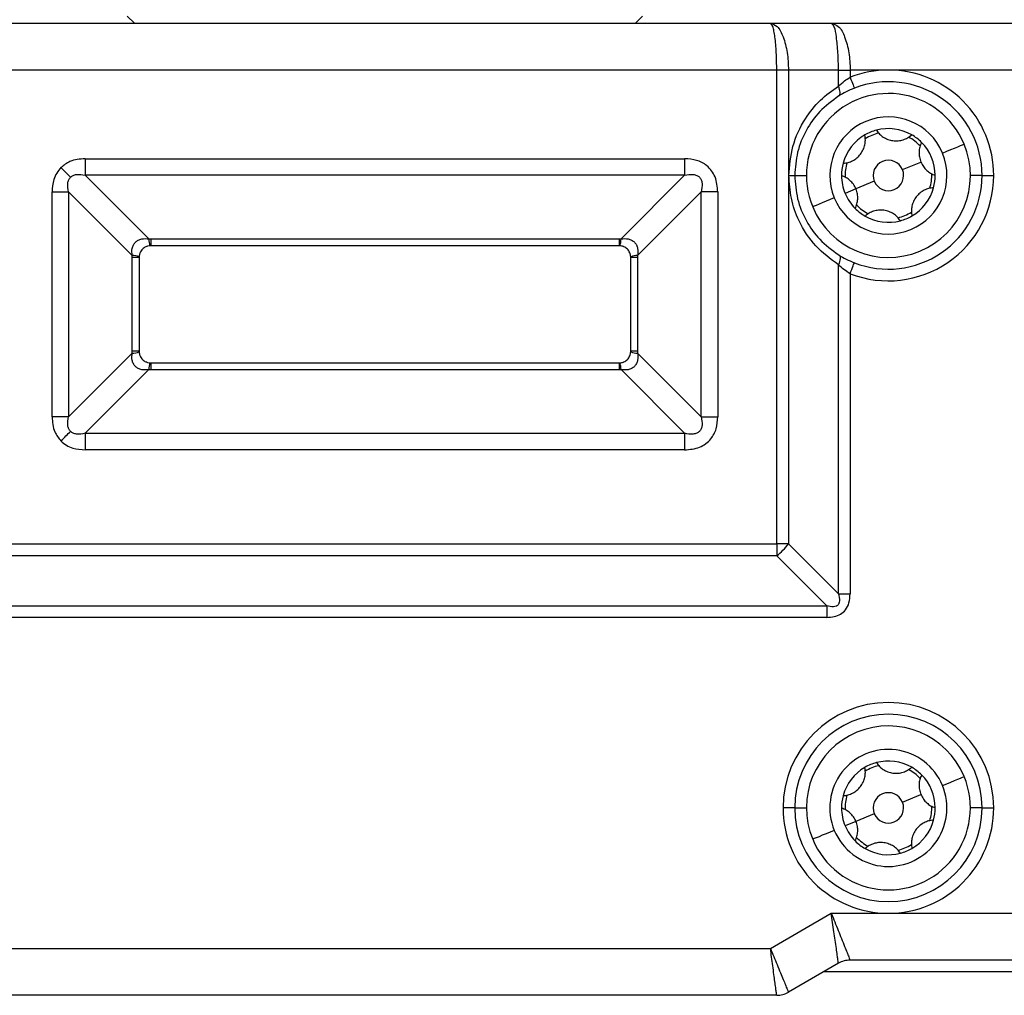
# Model space of a CAD drawing. Header units: millimetres. Extents: x 0 to 838, y 0 to 648.
# Tile 20 of 59: x 156 to 198, y 462 to 504. Entities that reach past the tile are written whole.
import ezdxf

# ---------------------------------------------------------------- set-up
doc = ezdxf.new("R2010")
doc.units = ezdxf.units.MM
doc.header["$LTSCALE"] = 3
doc.layers.add('DIMENSIONS', color=140, linetype='Continuous', lineweight=25)
doc.styles.add('SLDTEXTSTYLE0', font='TXT', dxfattribs={"width": 0.7})
doc.dimstyles.new('SLDDIMSTYLE0', dxfattribs={"dimtxt": 6.474023, "dimasz": 9.906, "dimexe": 0, "dimexo": 0.0625, "dimgap": 1.618506, "dimtad": 0, "dimtih": 1, "dimtoh": 1, "dimdec": 1, "dimrnd": 1e-09, "dimzin": 4, "dimdsep": 46, "dimtxsty": 'SLDTEXTSTYLE0', "dimsah": 1, "dimcen": 0.09, "dimadec": 0, "dimazin": 1, "dimtfac": 1, "dimtdec": 1, "dimtofl": 0, "dimtmove": 0, "dimatfit": 3, "dimfxl": 0, "dimfrac": 2, "dimtolj": 1, "dimtzin": 12, "dimarcsym": 0})
doc.dimstyles.new('SLDDIMSTYLE2', dxfattribs={"dimtxt": 6.474023, "dimasz": 9.906, "dimexe": 0, "dimexo": 0.0625, "dimgap": 1.618506, "dimtad": 0, "dimtih": 1, "dimtoh": 1, "dimdec": 1, "dimrnd": 1e-09, "dimzin": 12, "dimdsep": 46, "dimtxsty": 'SLDTEXTSTYLE0', "dimsah": 1, "dimcen": 0.09, "dimadec": 0, "dimazin": 3, "dimtfac": 1, "dimtdec": 1, "dimtofl": 0, "dimtmove": 0, "dimatfit": 3, "dimfxl": 0, "dimfrac": 2, "dimtolj": 1, "dimtzin": 12, "dimarcsym": 0})

# ---------------------------------------------------------------- blocks, each defined once
blk = doc.blocks.new('_D_21')
at = {"layer": 'DIMENSIONS'}
for p, q in [((124.386, 505.76), (124.386, 581.463)), ((219.386, 505.76), (219.386, 581.463)), ((124.386, 571.938), (152.325, 571.938)), ((161.098, 571.938), (158.924, 571.938)), ((158.924, 571.938), (158.924, 561.649)), ((180.336, 571.938), (182.51, 571.938)), ((182.51, 571.938), (182.51, 561.649)), ((219.386, 571.938), (189.109, 571.938)), ((158.924, 561.649), (161.098, 561.649)), ((182.51, 561.649), (180.336, 561.649))]:
    blk.add_line(p, q, dxfattribs=at)
for points in [[(124.386, 571.938), (134.292, 570.414), (134.292, 573.462)], [(219.386, 571.938), (209.48, 573.462), (209.48, 570.414)]]:
    blk.add_solid(points, dxfattribs=at)
at = {"layer": 'DIMENSIONS', "char_height": 6.35, "attachment_point": 1, "style": 'SLDTEXTSTYLE0'}
for s, insert in [('95.0', (161.098, 581.573)), ('3.74', (161.098, 569.835))]:
    blk.add_mtext(s, dxfattribs=dict(at, insert=insert))
blk = doc.blocks.new('_D_22')
at = {"layer": 'DIMENSIONS'}
for p, q in [((114.386, 496.06), (114.386, 605.854)), ((247.486, 492.91), (247.486, 605.854)), ((114.386, 596.329), (152.325, 596.329)), ((161.098, 596.329), (158.924, 596.329)), ((158.924, 596.329), (158.924, 586.04)), ((180.336, 596.329), (182.51, 596.329)), ((182.51, 596.329), (182.51, 586.04)), ((247.486, 596.329), (189.109, 596.329)), ((158.924, 586.04), (161.098, 586.04)), ((182.51, 586.04), (180.336, 586.04))]:
    blk.add_line(p, q, dxfattribs=at)
for points in [[(114.386, 596.329), (124.292, 594.805), (124.292, 597.853)], [(247.486, 596.329), (237.58, 597.853), (237.58, 594.805)]]:
    blk.add_solid(points, dxfattribs=at)
at = {"layer": 'DIMENSIONS', "char_height": 6.35, "attachment_point": 1, "style": 'SLDTEXTSTYLE0'}
for s, insert in [('133.1', (158.405, 605.964)), ('5.24', (161.098, 594.225))]:
    blk.add_mtext(s, dxfattribs=dict(at, insert=insert))

msp = doc.modelspace()

# ---------------------------------------------------------------- linework, layer by layer
for p, q in [((161.185735, 503.949738), (160.885736, 504.249738)), ((182.585736, 503.949738), (182.885736, 504.249738)), ((155.421635, 503.949738), (188.349838, 503.949738)), ((188.349838, 503.949738), (190.947914, 503.949738)), ((190.947914, 503.949738), (199.314668, 503.949738)), ((188.617787, 501.949738), (155.153686, 501.949738)), ((188.617787, 481.717686), (188.617787, 501.949738)), ((189.117787, 501.949738), (188.617787, 501.949738)), ((189.117787, 501.949738), (189.117787, 481.717686)), ((191.251762, 501.949738), (189.117787, 501.949738)), ((191.251762, 501.266368), (191.251762, 501.949738)), ((191.251762, 501.949738), (191.751762, 501.949738)), ((191.751762, 501.949738), (191.751762, 501.642604)), ((193.385737, 501.949738), (191.751762, 501.949738)), ((199.314668, 501.949738), (193.385737, 501.949738)), ((159.085737, 498.163952), (184.685736, 498.163952)), ((159.085737, 498.163952), (159.085737, 497.456844)), ((184.685736, 498.163952), (184.685736, 497.456844)), ((193.986159, 497.69872), (194.771329, 498.024311)), ((184.685736, 497.456844), (159.085737, 497.456844)), ((159.085737, 497.456844), (161.802273, 494.740308)), ((181.969199, 494.740308), (184.685736, 497.456844)), ((189.135736, 497.449738), (189.385736, 497.449738)), ((189.385736, 497.449738), (189.885736, 497.449738)), ((197.385737, 497.449738), (196.885736, 497.449738)), ((197.385737, 497.449738), (197.885736, 497.449738)), ((192.785313, 497.200756), (192.000145, 496.875164)), ((157.671522, 487.149737), (157.671522, 496.749738)), ((157.671522, 496.749738), (158.37863, 496.749738)), ((158.37863, 496.749738), (158.37863, 487.149737)), ((161.095166, 494.0332), (158.37863, 496.749738)), ((185.392843, 496.749738), (182.676306, 494.0332)), ((186.09995, 496.749738), (185.392843, 496.749738)), ((185.392843, 487.149737), (185.392843, 496.749738)), ((186.09995, 496.749738), (186.09995, 487.149737)), ((192.000145, 496.875164), (191.53828, 496.68364)), ((161.885736, 494.742631), (181.885736, 494.742631)), ((161.885736, 494.742631), (161.885736, 494.449738)), ((181.885736, 494.742631), (181.885736, 494.449738)), ((181.885736, 494.449738), (161.885736, 494.449738)), ((161.092843, 489.949738), (161.092843, 493.949739)), ((161.385737, 493.949739), (161.092843, 493.949739)), ((161.385737, 493.949739), (161.385737, 489.949738)), ((182.67863, 493.949739), (182.385736, 493.949739)), ((182.385736, 489.949738), (182.385736, 493.949739)), ((182.67863, 493.949739), (182.67863, 489.949738)), ((191.251762, 479.583712), (191.251762, 493.633108)), ((191.751762, 493.256872), (191.751762, 479.583712)), ((158.37863, 487.149737), (161.095166, 489.866275)), ((161.385737, 489.949738), (161.092843, 489.949738)), ((182.67863, 489.949738), (182.385736, 489.949738)), ((182.676306, 489.866275), (185.392843, 487.149737)), ((161.885736, 489.449737), (161.885736, 489.156845)), ((161.885736, 489.449737), (181.885736, 489.449737)), ((181.885736, 489.449737), (181.885736, 489.156845)), ((161.802273, 489.159168), (159.085737, 486.44263)), ((181.885736, 489.156845), (161.885736, 489.156845)), ((184.685736, 486.44263), (181.969199, 489.159168)), ((158.37863, 487.149737), (157.671522, 487.149737)), ((185.392843, 487.149737), (186.09995, 487.149737)), ((159.085737, 486.44263), (159.085737, 485.735524)), ((159.085737, 486.44263), (184.685736, 486.44263)), ((184.685736, 486.44263), (184.685736, 485.735524)), ((184.685736, 485.735524), (159.085737, 485.735524)), ((155.153686, 481.717686), (188.617787, 481.717686)), ((189.117787, 481.717686), (188.617787, 481.717686)), ((188.617787, 481.717686), (188.617787, 481.217687)), ((189.117787, 481.717686), (191.251762, 479.583712)), ((188.617787, 481.217687), (155.153686, 481.217687)), ((190.751762, 479.083712), (188.617787, 481.217687)), ((191.251762, 479.583712), (191.751762, 479.583712)), ((153.019711, 479.083712), (190.751762, 479.083712)), ((190.751762, 479.083712), (190.751762, 478.583713)), ((190.751762, 478.583713), (153.019711, 478.583713)), ((193.986159, 470.698719), (194.771329, 471.02431)), ((189.385736, 470.449739), (188.885737, 470.449739)), ((189.385736, 470.449739), (189.885736, 470.449739)), ((192.785313, 470.200756), (192.000145, 469.875166)), ((197.385737, 470.449739), (196.885736, 470.449739)), ((197.385737, 470.449739), (197.885736, 470.449739)), ((192.000145, 469.875166), (191.53828, 469.683641)), ((188.349838, 464.449738), (190.947914, 465.949738)), ((190.947914, 465.949738), (193.385737, 465.949738)), ((193.385737, 465.949738), (199.314668, 465.949738)), ((155.421635, 464.449738), (188.349838, 464.449738)), ((191.251762, 463.815765), (189.117787, 462.583711)), ((199.314668, 463.949737), (191.751762, 463.949737)), ((217.385735, 463.449736), (190.617787, 463.449736)), ((188.617787, 462.449738), (155.153686, 462.449738))]:
    msp.add_line(p, q)
at = {"flags": 128}
for points in [[(191.751762, 501.642604), (191.787181, 501.551717), (191.821239, 501.464322), (191.852627, 501.383778), (191.880139, 501.313181), (191.902717, 501.255244), (191.919495, 501.212193), (191.929826, 501.185682), (191.933315, 501.17673)], [(191.266648, 500.842298), (191.293379, 500.866793), (191.312394, 500.901861), (191.323191, 500.946572), (191.325483, 500.999745), (191.31921, 501.059972), (191.304538, 501.12566), (191.281855, 501.195071), (191.251762, 501.266368)], [(195.695056, 498.40736), (195.875267, 498.48209), (196.048552, 498.553947), (196.208252, 498.620171), (196.348231, 498.678217), (196.463109, 498.725854), (196.54847, 498.761252), (196.601035, 498.783049), (196.618784, 498.79041)], [(158.05046, 497.785014), (158.104809, 497.730666), (158.158835, 497.67664), (158.212218, 497.623256), (158.264646, 497.570828), (158.315807, 497.519667), (158.365398, 497.470076), (158.413127, 497.422348), (158.458709, 497.376765)], [(191.076416, 496.492115), (190.896206, 496.417386), (190.722921, 496.345529), (190.56322, 496.279305), (190.423242, 496.221259), (190.308365, 496.173621), (190.223003, 496.138224), (190.170438, 496.116426), (190.152689, 496.109066)], [(191.266648, 494.057178), (191.293379, 494.032682), (191.312394, 493.997614), (191.323191, 493.952903), (191.325483, 493.89973), (191.31921, 493.839504), (191.304538, 493.773815), (191.281855, 493.704404), (191.251762, 493.633108)], [(191.751762, 493.256872), (191.787181, 493.34776), (191.821239, 493.435153), (191.852627, 493.515698), (191.880139, 493.586294), (191.902717, 493.644231), (191.919495, 493.687283), (191.929826, 493.713794), (191.933315, 493.722745)], [(158.05046, 486.114462), (158.104809, 486.168809), (158.158835, 486.222835), (158.212218, 486.27622), (158.264646, 486.328648), (158.315807, 486.379809), (158.365398, 486.4294), (158.413127, 486.477129), (158.458709, 486.522709)], [(195.695056, 471.407359), (195.875267, 471.482088), (196.048552, 471.553945), (196.208252, 471.62017), (196.348231, 471.678217), (196.463109, 471.725853), (196.54847, 471.76125), (196.601035, 471.783051), (196.618784, 471.790408)], [(191.076416, 469.492116), (190.896206, 469.417387), (190.722921, 469.34553), (190.56322, 469.279305), (190.423242, 469.221258), (190.308365, 469.173623), (190.223003, 469.138225), (190.170438, 469.116428), (190.152689, 469.109067)]]:
    msp.add_lwpolyline(points, dxfattribs=at)
for centre, radius, start, end in [((193.385733, 497.449765), 4.499973, 89.9999524, 111.2911201), ((193.385737, 497.449739), 4.5, 359.9999966, 90.0000034), ((193.385736, 497.449737), 4.000001, 0.0000204, 111.2910264), ((193.385736, 497.449738), 3.5, 22.5226736, 202.5226901), ((193.385736, 497.449738), 2.5, 22.5226767, 202.5226767), ((193.385739, 497.449737), 2.000003, 120.1910811, 164.8542918), ((193.385754, 497.449692), 2.000049, 104.8544689, 120.1908067), ((193.385732, 497.449744), 1.849993, 102.8755836, 122.1696621), ((193.385737, 497.449736), 2.000002, 60.1910686, 104.8543095), ((193.385731, 497.449733), 2.000007, 44.8543069, 60.1909697), ((193.385736, 497.449738), 3.5, 202.5226819, 22.5226819), ((193.385739, 497.449741), 1.849995, 42.8756639, 62.1696821), ((193.385743, 497.449741), 1.999993, 0.1909197, 44.8543881), ((193.385736, 497.449738), 2.5, 202.5226767, 22.5226767), ((193.385692, 497.449743), 1.999955, 164.854117, 180.1911753), ((193.385761, 497.449734), 1.850024, 162.8757878, 182.1695282), ((193.385736, 497.449738), 0.65, 22.5226945, 202.5226945), ((193.385718, 497.449734), 1.999982, 180.1909209, 202.5227856), ((193.385736, 497.449739), 4.5, 248.7089717, 359.9999949), ((193.385736, 497.449739), 4.000001, 248.7089736, 359.9999929), ((193.385736, 497.449738), 0.65, 202.5226945, 22.5226945), ((193.385712, 497.449741), 1.850024, 342.8757878, 2.1695282), ((193.385744, 497.449735), 1.999992, 344.8543596, 0.1911049), ((193.385757, 497.44975), 2.000024, 202.5227778, 224.8541474), ((193.38573, 497.449742), 2.000007, 300.1911058, 344.8542541), ((193.385723, 497.449723), 1.84998, 222.8756237, 242.169827), ((193.38575, 497.449758), 2.000024, 224.8544624, 240.1909729), ((193.385723, 497.449771), 1.850035, 282.8758535, 302.1694581), ((193.385736, 497.449734), 1.999997, 240.1909685, 284.85434), ((193.385718, 497.449783), 2.000049, 284.8544689, 300.1908067), ((162.622344, 494.745944), 0.82009, 180.393784, 201.2311953), ((181.149231, 494.745921), 0.819987, 338.7676834, 359.6077348), ((161.089547, 493.213188), 0.820032, 68.7684213, 89.6073737), ((182.681924, 493.213204), 0.820015, 90.3925267, 111.2317964), ((161.089559, 490.686196), 0.81994, 270.3917929, 291.2331189), ((182.681911, 490.686179), 0.819924, 248.7666634, 269.6083067), ((162.622331, 489.153533), 0.820078, 158.7686443, 179.6063088), ((181.149244, 489.153556), 0.819975, 0.3921723, 21.2324769), ((187.074672, 483.260805), 2.560378, 307.0628235, 322.9370698), ((193.385737, 470.449739), 4.5, 0.000005, 179.999995), ((193.385737, 470.449739), 4.000001, 0.0000116, 179.9999884), ((193.385736, 470.449737), 3.499999, 22.5226649, 202.5226566), ((193.385736, 470.449738), 2.499999, 22.522625, 202.5226693), ((193.385744, 470.449733), 2.000008, 120.1911541, 164.8542614), ((193.385813, 470.449558), 2.000194, 104.855118, 120.1903423), ((193.385726, 470.449745), 1.849989, 102.8754135, 122.1695142), ((193.385733, 470.449718), 2.000019, 60.1912366, 104.8540719), ((193.385701, 470.449699), 2.000052, 44.8543937, 60.1907242), ((193.385736, 470.449737), 3.499999, 202.522659, 22.5226625), ((193.38572, 470.44972), 1.850025, 42.87574, 62.1694694), ((193.385739, 470.449739), 1.999997, 0.1910525, 44.854336), ((193.385737, 470.449737), 2.499999, 202.522625, 22.5226693), ((193.385664, 470.449746), 1.999928, 164.8540127, 180.1912275), ((193.385741, 470.449736), 1.850005, 162.8756923, 182.1695788), ((193.385737, 470.449737), 0.65, 22.5227546, 202.5225585), ((193.385736, 470.449739), 0.65, 202.5227546, 22.5225585), ((193.385731, 470.449739), 1.850005, 342.8756923, 2.1695788), ((193.385735, 470.449736), 4.499998, 179.9999526, 270.0000237), ((193.385737, 470.44974), 4.000001, 180.0000116, 359.9999884), ((193.385689, 470.44973), 1.999953, 180.1907596, 202.5229469), ((193.385738, 470.449736), 4.499998, 269.9999763, 0.0000474), ((193.385703, 470.449739), 2.000033, 344.8545161, 0.1910265), ((193.385704, 470.449714), 1.999961, 202.5223722, 224.8544766), ((193.385724, 470.449746), 2.000014, 300.191188, 344.8541718), ((193.38581, 470.449827), 2.000115, 224.8546359, 240.190482), ((193.385742, 470.449744), 1.850009, 222.8756998, 242.1696143), ((193.385753, 470.449713), 1.849971, 282.8753677, 302.1696259), ((193.385739, 470.449757), 2.000019, 240.1912366, 284.8540719), ((193.385659, 470.449917), 2.000194, 284.855118, 300.1903423), ((191.751773, 462.949684), 1.000054, 90.0006212, 119.9989505), ((188.617776, 463.449792), 1.000054, 270.0006212, 299.9989505)]:
    msp.add_arc(centre, radius, start, end)
for points, knots in [([(188.617787, 501.949738), (188.614506, 502.198419), (188.609671, 502.564855), (188.576057, 503.03577), (188.546335, 503.342182), (188.500657, 503.593742), (188.468883, 503.806456), (188.38703, 503.904974), (188.349838, 503.949738)], [0, 0, 0, 0, 0.364866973, 0.537636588, 0.69342341, 0.815211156, 0.916036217, 1, 1, 1, 1]), ([(188.349838, 503.949738), (188.452496, 503.913564), (188.635561, 503.849056), (188.787608, 503.603178), (188.906674, 503.34839), (188.999396, 503.039532), (189.094727, 502.569007), (189.108491, 502.199378), (189.117787, 501.949738)], [0, 0, 0, 0, 0.138900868, 0.247693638, 0.366992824, 0.512947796, 0.671055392, 1, 1, 1, 1]), ([(191.251762, 501.949738), (191.250835, 502.073955), (191.249004, 502.319559), (191.231809, 502.682716), (191.208292, 503.032087), (191.152349, 503.402293), (191.133319, 503.74499), (190.988695, 503.904702), (190.947914, 503.949738)], [0, 0, 0, 0, 0.181301, 0.358471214, 0.531350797, 0.690166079, 0.912632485, 1, 1, 1, 1]), ([(190.947914, 503.949738), (191.054033, 503.912146), (191.329324, 503.814628), (191.503172, 503.417373), (191.630206, 503.036509), (191.700303, 502.684813), (191.743777, 502.320512), (191.749084, 502.074069), (191.751762, 501.949738)], [0, 0, 0, 0, 0.1429688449, 0.3708836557, 0.5195431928, 0.6774533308, 0.8372739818, 1, 1, 1, 1]), ([(191.251762, 501.266368), (191.337821, 501.342236), (191.494817, 501.480639), (191.671797, 501.592198), (191.751762, 501.642604)], [0, 0, 0, 0, 0.548165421, 1, 1, 1, 1]), ([(189.135736, 497.449738), (189.169632, 497.869309), (189.238521, 498.72205), (189.756488, 499.816158), (190.44145, 500.686131), (190.984545, 501.075023), (191.251762, 501.266368)], [0, 0, 0, 0, 0.276012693, 0.560972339, 0.783987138, 1, 1, 1, 1]), ([(191.266648, 500.842298), (190.982765, 500.633641), (190.436825, 500.232371), (189.847301, 499.391922), (189.458672, 498.459059), (189.409871, 497.783729), (189.385736, 497.449738)], [0, 0, 0, 0, 0.259992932, 0.499997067, 0.752718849, 1, 1, 1, 1]), ([(191.933315, 501.17673), (191.814951, 501.127286), (191.584972, 501.031218), (191.370659, 500.904027), (191.266648, 500.842298)], [0, 0, 0, 0, 0.514674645, 1, 1, 1, 1]), ([(191.455207, 497.972287), (191.527107, 497.980572), (191.665868, 497.996562), (191.864581, 498.076578), (192.044942, 498.195014), (192.201339, 498.355875), (192.31675, 498.548745), (192.385265, 498.754399), (192.411275, 498.967963), (192.390654, 499.106597), (192.379967, 499.178445)], [0, 0, 0, 0, 0.125512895, 0.242231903, 0.369069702, 0.498921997, 0.629384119, 0.75693882, 0.874031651, 1, 1, 1, 1]), ([(192.873012, 499.382899), (192.916137, 499.324776), (192.999366, 499.2126), (193.168018, 499.080517), (193.360768, 498.983539), (193.578275, 498.928525), (193.803012, 498.92501), (194.01537, 498.968502), (194.213327, 499.052758), (194.323077, 499.139934), (194.379956, 499.185114)], [0, 0, 0, 0, 0.125512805, 0.242232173, 0.369070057, 0.498922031, 0.629383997, 0.756938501, 0.874031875, 1, 1, 1, 1]), ([(194.803541, 498.860351), (194.774666, 498.793772), (194.718943, 498.665287), (194.689609, 498.452968), (194.699653, 498.236006), (194.74725, 498.095428), (194.771329, 498.024311)], [0, 0, 0, 0, 0.251571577, 0.485491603, 0.739714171, 1, 1, 1, 1]), ([(159.085737, 498.163952), (158.860035, 498.147561), (158.474965, 498.119597), (158.174721, 497.882953), (158.05046, 497.785014)], [0, 0, 0, 0, 0.586134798, 1, 1, 1, 1]), ([(186.09995, 496.749738), (186.081317, 496.969041), (186.045478, 497.390841), (185.681785, 497.879213), (185.19397, 498.128638), (184.859208, 498.151898), (184.685736, 498.163952)], [0, 0, 0, 0, 0.289053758, 0.555953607, 0.769897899, 1, 1, 1, 1]), ([(194.771329, 498.024311), (194.804708, 497.957034), (194.870717, 497.823992), (195.017059, 497.663445), (195.188076, 497.534285), (195.31826, 497.482989), (195.385725, 497.456406)], [0, 0, 0, 0, 0.2603819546, 0.5149088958, 0.748611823, 1, 1, 1, 1]), ([(158.05046, 497.785014), (157.98654, 497.710465), (157.855518, 497.557658), (157.704317, 497.205667), (157.684211, 496.92614), (157.671522, 496.749738)], [0, 0, 0, 0, 0.260049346, 0.533037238, 1, 1, 1, 1]), ([(158.458709, 497.376765), (158.493725, 497.40438), (158.567946, 497.462915), (158.787507, 497.513742), (158.96119, 497.480606), (159.085737, 497.456844)], [0, 0, 0, 0, 0.2016991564, 0.4275381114, 1, 1, 1, 1]), ([(184.685736, 497.456844), (184.80892, 497.480867), (184.982477, 497.514713), (185.199262, 497.462377), (185.319339, 497.383326), (185.398379, 497.263253), (185.45071, 497.046469), (185.416866, 496.872922), (185.392843, 496.749738)], [0, 0, 0, 0, 0.2820436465, 0.3973764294, 0.5000002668, 0.602645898, 0.7179558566, 1, 1, 1, 1]), ([(191.251762, 493.633108), (190.913864, 493.884132), (190.227115, 494.394319), (189.573564, 495.413256), (189.198577, 496.455087), (189.156459, 497.121732), (189.135736, 497.449738)], [0, 0, 0, 0, 0.276012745, 0.560972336, 0.783987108, 1, 1, 1, 1]), ([(189.385736, 497.449738), (189.409869, 497.11576), (189.458668, 496.440431), (189.847288, 495.507579), (190.436813, 494.667117), (190.982753, 494.265844), (191.266648, 494.057178)], [0, 0, 0, 0, 0.247271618, 0.500003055, 0.739995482, 1, 1, 1, 1]), ([(192.000145, 496.875164), (191.966765, 496.942442), (191.900756, 497.075484), (191.754413, 497.236031), (191.583397, 497.365191), (191.453213, 497.416487), (191.385747, 497.44307)], [0, 0, 0, 0, 0.260381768, 0.514909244, 0.748612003, 1, 1, 1, 1]), ([(158.37863, 496.749738), (158.354867, 496.874285), (158.321729, 497.047972), (158.372565, 497.267531), (158.431098, 497.341753), (158.458709, 497.376765)], [0, 0, 0, 0, 0.5724613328, 0.7983186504, 1, 1, 1, 1]), ([(191.967931, 496.039124), (191.996806, 496.105703), (192.052531, 496.234189), (192.081863, 496.446508), (192.071819, 496.66347), (192.024223, 496.804047), (192.000145, 496.875164)], [0, 0, 0, 0, 0.25157198, 0.485491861, 0.739714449, 1, 1, 1, 1]), ([(195.316266, 496.92719), (195.244366, 496.918904), (195.105605, 496.902913), (194.906893, 496.822897), (194.726531, 496.704461), (194.570134, 496.543601), (194.454722, 496.350731), (194.386207, 496.145077), (194.360198, 495.931513), (194.380819, 495.792878), (194.391505, 495.72103)], [0, 0, 0, 0, 0.125512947, 0.242231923, 0.369069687, 0.498921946, 0.629384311, 0.756938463, 0.87403174, 1, 1, 1, 1]), ([(193.89846, 495.516576), (193.855335, 495.5747), (193.772106, 495.686875), (193.603455, 495.818958), (193.410705, 495.915937), (193.193197, 495.97095), (192.968461, 495.974465), (192.756103, 495.930974), (192.558146, 495.846717), (192.448395, 495.759542), (192.391516, 495.714363)], [0, 0, 0, 0, 0.1255128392, 0.242231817, 0.3690697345, 0.4989222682, 0.6293842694, 0.7569388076, 0.874031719, 1, 1, 1, 1]), ([(161.095166, 494.0332), (161.085044, 494.134946), (161.069689, 494.289282), (161.137933, 494.483993), (161.228198, 494.6083), (161.352727, 494.698145), (161.547059, 494.765779), (161.700929, 494.750422), (161.802273, 494.740308)], [0, 0, 0, 0, 0.248972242, 0.377659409, 0.500650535, 0.623407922, 0.751964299, 1, 1, 1, 1]), ([(161.802273, 494.740308), (161.817845, 494.741054), (161.845651, 494.742386), (161.873488, 494.742556), (161.885736, 494.742631)], [0, 0, 0, 0, 0.560000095, 1, 1, 1, 1]), ([(181.885736, 494.742631), (181.901325, 494.74251), (181.929163, 494.742292), (181.956966, 494.740914), (181.969199, 494.740308)], [0, 0, 0, 0, 0.560000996, 1, 1, 1, 1]), ([(181.969199, 494.740308), (182.070945, 494.75043), (182.225281, 494.765784), (182.419992, 494.697541), (182.544299, 494.607277), (182.634144, 494.482748), (182.701778, 494.288415), (182.686421, 494.134544), (182.676306, 494.0332)], [0, 0, 0, 0, 0.2489719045, 0.3776581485, 0.5006493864, 0.6234068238, 0.7519637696, 1, 1, 1, 1]), ([(161.857916, 494.448963), (161.827662, 494.445726), (161.778589, 494.440476), (161.720656, 494.422383), (161.663153, 494.399175), (161.59979, 494.363319), (161.530364, 494.30509), (161.472139, 494.235662), (161.436307, 494.172333), (161.413099, 494.114843), (161.395003, 494.056913), (161.38975, 494.007822), (161.386512, 493.977559)], [0, 0, 0, 0, 0.1248695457, 0.2025447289, 0.2487786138, 0.3800844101, 0.5000503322, 0.6199226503, 0.7512311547, 0.7973822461, 0.8750912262, 1, 1, 1, 1]), ([(161.885736, 494.449738), (161.88054, 494.449697), (161.871261, 494.449625), (161.861993, 494.449165), (161.857916, 494.448963)], [0, 0, 0, 0, 0.559987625, 1, 1, 1, 1]), ([(181.913557, 494.448963), (181.908367, 494.449212), (181.899098, 494.449656), (181.889819, 494.449713), (181.885736, 494.449738)], [0, 0, 0, 0, 0.5599987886, 1, 1, 1, 1]), ([(182.384962, 493.977559), (182.381725, 494.007812), (182.376474, 494.056885), (182.358381, 494.114818), (182.335175, 494.172322), (182.299317, 494.235685), (182.241089, 494.305111), (182.171659, 494.363333), (182.108332, 494.399169), (182.050841, 494.422374), (181.992911, 494.440472), (181.943821, 494.445725), (181.913557, 494.448963)], [0, 0, 0, 0, 0.124867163, 0.202544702, 0.248778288, 0.380084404, 0.500050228, 0.619922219, 0.751230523, 0.797382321, 0.875089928, 1, 1, 1, 1]), ([(191.266648, 494.057178), (191.369739, 493.995967), (191.584024, 493.868736), (191.813986, 493.77262), (191.933315, 493.722745)], [0, 0, 0, 0, 0.481096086, 1, 1, 1, 1]), ([(161.092843, 493.949739), (161.092965, 493.965328), (161.093181, 493.993164), (161.09456, 494.020967), (161.095166, 494.0332)], [0, 0, 0, 0, 0.560010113, 1, 1, 1, 1]), ([(161.386512, 493.977559), (161.386263, 493.972368), (161.385817, 493.9631), (161.385762, 493.953821), (161.385737, 493.949739)], [0, 0, 0, 0, 0.5600359, 1, 1, 1, 1]), ([(182.385736, 493.949739), (182.385696, 493.954935), (182.385623, 493.964214), (182.385164, 493.973481), (182.384962, 493.977559)], [0, 0, 0, 0, 0.559987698, 1, 1, 1, 1]), ([(182.676306, 494.0332), (182.677052, 494.017628), (182.678384, 493.989822), (182.678555, 493.961986), (182.67863, 493.949739)], [0, 0, 0, 0, 0.560012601, 1, 1, 1, 1]), ([(191.751762, 493.256872), (191.661095, 493.313974), (191.483971, 493.425527), (191.327928, 493.565019), (191.251762, 493.633108)], [0, 0, 0, 0, 0.511885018, 1, 1, 1, 1]), ([(161.802273, 489.159168), (161.700527, 489.149045), (161.546191, 489.133691), (161.351482, 489.201936), (161.227173, 489.292197), (161.137328, 489.416727), (161.069695, 489.61106), (161.085052, 489.764931), (161.095166, 489.866275)], [0, 0, 0, 0, 0.248971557, 0.377658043, 0.500648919, 0.623406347, 0.751964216, 1, 1, 1, 1]), ([(161.095166, 489.866275), (161.09442, 489.881846), (161.093088, 489.909653), (161.092918, 489.93749), (161.092843, 489.949738)], [0, 0, 0, 0, 0.560000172, 1, 1, 1, 1]), ([(161.385737, 489.949738), (161.385777, 489.944542), (161.385849, 489.935263), (161.386309, 489.925995), (161.386512, 489.921917)], [0, 0, 0, 0, 0.559986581, 1, 1, 1, 1]), ([(161.386512, 489.921917), (161.389748, 489.891664), (161.394998, 489.84259), (161.41309, 489.784657), (161.436299, 489.727155), (161.472156, 489.663792), (161.530383, 489.594364), (161.599815, 489.536143), (161.66314, 489.500305), (161.720632, 489.477102), (161.778562, 489.459004), (161.827652, 489.453751), (161.857916, 489.450512)], [0, 0, 0, 0, 0.124869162, 0.202546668, 0.248778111, 0.380084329, 0.50005202, 0.619922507, 0.751230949, 0.797382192, 0.875091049, 1, 1, 1, 1]), ([(181.913557, 489.450512), (181.943811, 489.453749), (181.992884, 489.459), (182.050817, 489.477092), (182.10832, 489.5003), (182.171682, 489.536158), (182.241111, 489.594384), (182.299331, 489.663816), (182.335168, 489.727143), (182.358373, 489.784633), (182.37647, 489.842563), (182.381723, 489.891654), (182.384962, 489.921917)], [0, 0, 0, 0, 0.1248684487, 0.202545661, 0.2487785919, 0.380084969, 0.5000495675, 0.619922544, 0.7512306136, 0.7973824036, 0.8750885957, 1, 1, 1, 1]), ([(182.676306, 489.866275), (182.686428, 489.764529), (182.701783, 489.610193), (182.633539, 489.415483), (182.543276, 489.291175), (182.418747, 489.20133), (182.224414, 489.133697), (182.070543, 489.149053), (181.969199, 489.159168)], [0, 0, 0, 0, 0.24897146, 0.377657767, 0.500649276, 0.623406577, 0.751964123, 1, 1, 1, 1]), ([(182.384962, 489.921917), (182.38521, 489.927108), (182.385655, 489.936376), (182.385711, 489.945655), (182.385736, 489.949738)], [0, 0, 0, 0, 0.559968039, 1, 1, 1, 1]), ([(182.67863, 489.949738), (182.678508, 489.934149), (182.678291, 489.906311), (182.676912, 489.878508), (182.676306, 489.866275)], [0, 0, 0, 0, 0.559997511, 1, 1, 1, 1]), ([(161.857916, 489.450512), (161.863106, 489.450263), (161.872375, 489.44982), (161.881654, 489.449762), (161.885736, 489.449737)], [0, 0, 0, 0, 0.560034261, 1, 1, 1, 1]), ([(181.885736, 489.449737), (181.890933, 489.449778), (181.900212, 489.449851), (181.909479, 489.45031), (181.913557, 489.450512)], [0, 0, 0, 0, 0.560002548, 1, 1, 1, 1]), ([(161.885736, 489.156845), (161.870147, 489.156967), (161.84231, 489.157183), (161.814506, 489.158562), (161.802273, 489.159168)], [0, 0, 0, 0, 0.559997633, 1, 1, 1, 1]), ([(181.969199, 489.159168), (181.953627, 489.158422), (181.925821, 489.157089), (181.897985, 489.15692), (181.885736, 489.156845)], [0, 0, 0, 0, 0.559999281, 1, 1, 1, 1]), ([(157.671522, 487.149737), (157.687913, 486.924034), (157.715876, 486.538965), (157.952521, 486.238722), (158.05046, 486.114462)], [0, 0, 0, 0, 0.5861353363, 1, 1, 1, 1]), ([(158.458709, 486.522709), (158.431095, 486.557725), (158.372561, 486.631947), (158.321733, 486.851508), (158.354869, 487.02519), (158.37863, 487.149737)], [0, 0, 0, 0, 0.201701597, 0.42754066, 1, 1, 1, 1]), ([(184.685736, 485.735524), (184.90504, 485.754158), (185.326839, 485.789997), (185.815212, 486.153688), (186.064636, 486.641504), (186.087896, 486.976266), (186.09995, 487.149737)], [0, 0, 0, 0, 0.289053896, 0.555953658, 0.769898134, 1, 1, 1, 1]), ([(185.392843, 487.149737), (185.416866, 487.026553), (185.450712, 486.852997), (185.398375, 486.636212), (185.319325, 486.516135), (185.199252, 486.437095), (184.982468, 486.384763), (184.808921, 486.418607), (184.685736, 486.44263)], [0, 0, 0, 0, 0.282042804, 0.397376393, 0.499999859, 0.602645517, 0.717956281, 1, 1, 1, 1]), ([(159.085737, 486.44263), (158.961189, 486.418867), (158.787502, 486.385727), (158.567945, 486.436568), (158.493722, 486.495099), (158.458709, 486.522709)], [0, 0, 0, 0, 0.57246321, 0.798320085, 1, 1, 1, 1]), ([(158.05046, 486.114462), (158.125009, 486.050541), (158.277816, 485.919519), (158.629807, 485.76832), (158.909335, 485.748213), (159.085737, 485.735524)], [0, 0, 0, 0, 0.260048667, 0.533037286, 1, 1, 1, 1]), ([(191.251762, 479.583712), (191.276911, 479.48698), (191.311194, 479.35512), (191.285638, 479.20418), (191.256072, 479.144173), (191.227365, 479.108106), (191.19129, 479.079406), (191.131276, 479.049841), (190.98034, 479.024291), (190.848485, 479.058568), (190.751762, 479.083712)], [0, 0, 0, 0, 0.298481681, 0.406876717, 0.454534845, 0.500002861, 0.545477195, 0.593141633, 0.701542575, 1, 1, 1, 1]), ([(190.751762, 478.583713), (190.861177, 478.589435), (191.067795, 478.60024), (191.350313, 478.710293), (191.580344, 478.910701), (191.729875, 479.216432), (191.744154, 479.456041), (191.751762, 479.583712)], [0, 0, 0, 0, 0.203742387, 0.38474553, 0.554694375, 0.762728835, 1, 1, 1, 1]), ([(191.455207, 470.972286), (191.527107, 470.980572), (191.665868, 470.996563), (191.864581, 471.076578), (192.044941, 471.195016), (192.20134, 471.355873), (192.31675, 471.548745), (192.385265, 471.754398), (192.411275, 471.967963), (192.390654, 472.106597), (192.379967, 472.178445)], [0, 0, 0, 0, 0.125512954, 0.242231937, 0.369070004, 0.498921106, 0.629383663, 0.756938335, 0.874031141, 1, 1, 1, 1]), ([(192.873012, 472.382901), (192.916137, 472.324776), (192.999366, 472.2126), (193.168019, 472.080519), (193.360768, 471.983539), (193.578275, 471.928525), (193.803011, 471.925013), (194.01537, 471.968501), (194.213327, 472.052759), (194.323077, 472.139934), (194.379956, 472.185114)], [0, 0, 0, 0, 0.125513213, 0.242232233, 0.369070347, 0.49892231, 0.629384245, 0.756938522, 0.874031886, 1, 1, 1, 1]), ([(194.803541, 471.86035), (194.774666, 471.793772), (194.718943, 471.665286), (194.689609, 471.452967), (194.699653, 471.236004), (194.74725, 471.095427), (194.771329, 471.02431)], [0, 0, 0, 0, 0.25157028, 0.485491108, 0.739714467, 1, 1, 1, 1]), ([(194.771329, 471.02431), (194.804708, 470.957033), (194.870718, 470.823992), (195.017059, 470.663445), (195.188075, 470.534285), (195.31826, 470.48299), (195.385725, 470.456408)], [0, 0, 0, 0, 0.260380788, 0.514908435, 0.748612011, 1, 1, 1, 1]), ([(192.000145, 469.875166), (191.966765, 469.942442), (191.900756, 470.075483), (191.754413, 470.23603), (191.583396, 470.36519), (191.453213, 470.416487), (191.385747, 470.443071)], [0, 0, 0, 0, 0.260380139, 0.514907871, 0.748610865, 1, 1, 1, 1]), ([(191.967931, 469.039125), (191.996806, 469.105703), (192.052531, 469.234188), (192.081863, 469.446508), (192.071819, 469.663471), (192.024223, 469.804048), (192.000145, 469.875166)], [0, 0, 0, 0, 0.251570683, 0.485491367, 0.739714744, 1, 1, 1, 1]), ([(195.316266, 469.927189), (195.244366, 469.918903), (195.105605, 469.902912), (194.906892, 469.822897), (194.726532, 469.70446), (194.570133, 469.543602), (194.454723, 469.350731), (194.386207, 469.145077), (194.360198, 468.931512), (194.380819, 468.792878), (194.391505, 468.72103)], [0, 0, 0, 0, 0.125512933, 0.242231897, 0.369069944, 0.498921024, 0.629383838, 0.756938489, 0.874031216, 1, 1, 1, 1]), ([(193.89846, 468.516575), (193.855335, 468.574699), (193.772107, 468.686874), (193.603454, 468.818956), (193.410705, 468.915937), (193.193197, 468.970949), (192.968461, 468.974468), (192.756103, 468.930973), (192.558146, 468.846716), (192.448395, 468.759541), (192.391516, 468.714361)], [0, 0, 0, 0, 0.125513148, 0.242231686, 0.369069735, 0.498922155, 0.629384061, 0.756938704, 0.874031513, 1, 1, 1, 1]), ([(190.947914, 465.949738), (191.046529, 465.704335), (191.235966, 465.232918), (191.460766, 464.674122), (191.610989, 464.299547), (191.684996, 464.116043), (191.728182, 464.008187), (191.747056, 463.961403), (191.751762, 463.949737)], [0, 0, 0, 0, 0.36809414, 0.707106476, 0.838300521, 0.929787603, 0.982492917, 1, 1, 1, 1]), ([(191.251762, 463.815765), (191.250005, 463.828219), (191.24296, 463.878171), (191.226429, 463.993161), (191.198773, 464.189085), (191.141578, 464.588589), (191.056865, 465.184928), (190.985213, 465.687906), (190.947914, 465.949738)], [0, 0, 0, 0, 0.017504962, 0.070210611, 0.161687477, 0.292892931, 0.631905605, 1, 1, 1, 1]), ([(188.349838, 464.449738), (188.444042, 464.22077), (188.586804, 463.873778), (188.767962, 463.434013), (188.887569, 463.142968), (188.98246, 462.912836), (189.05774, 462.730778), (189.09946, 462.628596), (189.117787, 462.583711)], [0, 0, 0, 0, 0.368095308, 0.557835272, 0.707105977, 0.83591058, 0.927920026, 1, 1, 1, 1]), ([(188.617787, 462.449738), (188.611216, 462.49777), (188.596256, 462.607119), (188.570421, 462.802425), (188.537538, 463.049163), (188.495595, 463.361022), (188.4326, 463.832448), (188.382739, 464.204346), (188.349838, 464.449738)], [0, 0, 0, 0, 0.072075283, 0.164085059, 0.292893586, 0.442146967, 0.631906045, 1, 1, 1, 1])]:
    msp.add_open_spline(points, degree=3, knots=knots)

# ---------------------------------------------------------------- dimensions: what is measured, and where the dimension line sits
at = {"layer": 'DIMENSIONS'}
dim = msp.add_linear_dim(base=(247.485736, 596.328933), p1=(114.385736, 492.249738), p2=(247.485736, 489.099738), angle=0, dimstyle='SLDDIMSTYLE2', dxfattribs=at)
dim.commit()
dim.dimension.update_dxf_attribs({"geometry": '_D_22', "text_midpoint": (170.716784, 596.328933), "dimtype": 160})
dim = msp.add_linear_dim(base=(219.385736, 571.938319), p1=(124.385736, 501.949738), p2=(219.385736, 501.949738), dimstyle='SLDDIMSTYLE0', dxfattribs=at)
dim.commit()
dim.dimension.update_dxf_attribs({"geometry": '_D_21', "text_midpoint": (170.716784, 571.938319), "dimtype": 160})

doc.saveas('drawing.dxf')
